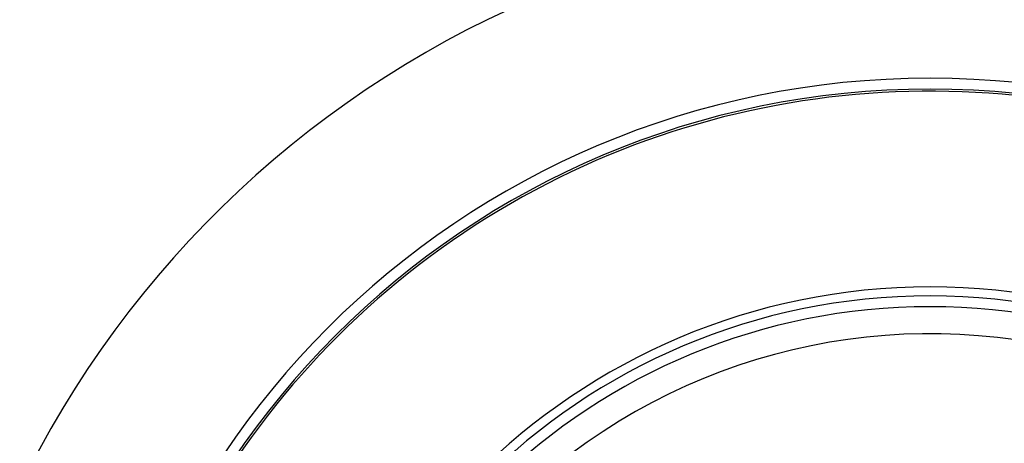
# Model space of a CAD drawing. Header units: millimetres. Extents: x -325 to 325, y -325 to 325.
# Tile 8 of 11: x -101 to 8, y 54 to 101. Entities that reach past the tile are written whole.
import ezdxf

# ---------------------------------------------------------------- set-up
doc = ezdxf.new("R2010")
doc.units = ezdxf.units.MM

msp = doc.modelspace()

# ---------------------------------------------------------------- linework, layer by layer
at = {"color": 7, "linetype": 'Continuous', "lineweight": 25}
for radius, start, end in [(325, 0, 180), (324, 0, 180), (322.5, 0, 180), (320.25, 0, 180), (112.5, 3.8226, 176.1774), (94.69, 0, 180), (93.48, 0, 180), (93.25, 61.0748, 178.9577), (71.5, 0, 180), (70.5, 0, 180), (69.31, 1.6536, 178.3464), (66.31, 10.8657, 126.9393)]:
    msp.add_arc((0, 0), radius, start, end, dxfattribs=at)

doc.saveas('drawing.dxf')
